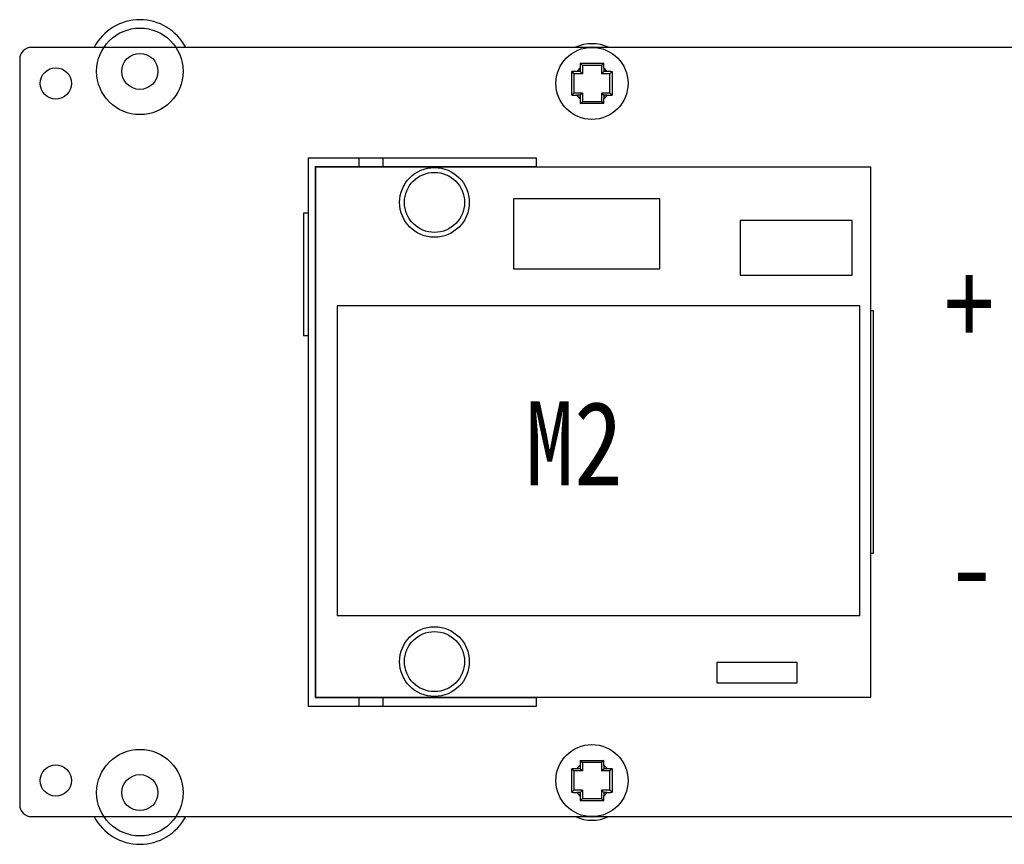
# Model space of a CAD drawing. Extents: x 0 to 297, y 0 to 210.
# Tile 15 of 23: x 62 to 102, y 54 to 89. Entities that reach past the tile are written whole.
import ezdxf

# ---------------------------------------------------------------- set-up
doc = ezdxf.new("R2010")
doc.units = 0
doc.header["$LTSCALE"] = 16.335
doc.layers.get('0').update_dxf_attribs({"linetype": 'CONTINUOUS'})
doc.layers.add('06___PRT_ALL_SURFS', color=7, linetype='CONTINUOUS')
doc.styles.get("Standard").update_dxf_attribs({"font": 'txt', "width": 0.85})

msp = doc.modelspace()

# ---------------------------------------------------------------- linework, layer by layer
at = {"color": 7, "linetype": 'CONTINUOUS'}
for p, q in [((157.029, 87.503), (62.029, 87.503)), ((61.529, 87.003), (61.529, 56.003)), ((84.841, 86.841), (84.929, 86.753)), ((85.817, 86.841), (85.729, 86.753)), ((84.491, 86.491), (84.579, 86.403)), ((84.579, 86.403), (84.579, 85.603)), ((84.929, 86.403), (84.579, 86.403)), ((84.838, 86.494), (84.697, 86.494)), ((84.838, 86.635), (84.838, 86.494)), ((84.929, 86.403), (84.838, 86.494)), ((84.929, 86.753), (84.929, 86.403)), ((85.729, 86.753), (84.929, 86.753)), ((85.729, 86.753), (85.729, 86.403)), ((85.729, 86.403), (85.82, 86.494)), ((86.079, 86.403), (85.729, 86.403)), ((85.82, 86.635), (85.82, 86.494)), ((85.961, 86.494), (85.82, 86.494)), ((86.167, 86.491), (86.079, 86.403)), ((86.079, 85.603), (86.079, 86.403)), ((84.491, 85.515), (84.579, 85.603)), ((84.929, 85.603), (84.579, 85.603)), ((84.929, 85.603), (84.838, 85.512)), ((84.929, 85.603), (84.929, 85.253)), ((85.729, 85.603), (85.729, 85.253)), ((85.729, 85.603), (85.82, 85.512)), ((86.079, 85.603), (85.729, 85.603)), ((86.167, 85.515), (86.079, 85.603)), ((84.838, 85.512), (84.697, 85.512)), ((84.838, 85.512), (84.838, 85.371)), ((84.841, 85.165), (84.929, 85.253)), ((84.929, 85.253), (85.729, 85.253)), ((85.817, 85.165), (85.729, 85.253)), ((85.82, 85.512), (85.82, 85.371)), ((85.961, 85.512), (85.82, 85.512)), ((73.529, 82.903), (83.029, 82.903)), ((75.629, 82.903), (75.629, 82.553)), ((76.629, 82.903), (76.629, 82.553)), ((83.029, 82.533), (83.029, 82.903)), ((73.829, 60.453), (73.829, 82.553)), ((73.829, 82.553), (83.029, 82.553)), ((73.849, 60.473), (73.849, 82.533)), ((73.849, 82.533), (96.929, 82.533)), ((96.929, 60.473), (96.929, 82.533)), ((73.529, 80.603), (73.329, 80.603)), ((96.929, 76.553), (97.029, 76.553)), ((73.529, 75.503), (73.329, 75.503)), ((97.029, 66.453), (96.929, 66.453)), ((73.829, 60.453), (83.029, 60.453)), ((73.849, 60.473), (96.929, 60.473)), ((75.629, 60.453), (75.629, 60.103)), ((76.629, 60.453), (76.629, 60.103)), ((83.029, 60.103), (83.029, 60.473)), ((73.529, 60.103), (83.029, 60.103)), ((84.841, 57.841), (84.929, 57.753)), ((84.929, 57.753), (84.929, 57.403)), ((85.729, 57.753), (84.929, 57.753)), ((85.817, 57.841), (85.729, 57.753)), ((85.729, 57.753), (85.729, 57.403)), ((84.491, 57.491), (84.579, 57.403)), ((84.579, 57.403), (84.579, 56.603)), ((84.929, 57.403), (84.579, 57.403)), ((84.838, 57.494), (84.697, 57.494)), ((84.838, 57.635), (84.838, 57.494)), ((84.929, 57.403), (84.838, 57.494)), ((85.729, 57.403), (85.82, 57.494)), ((86.079, 57.403), (85.729, 57.403)), ((85.82, 57.635), (85.82, 57.494)), ((85.961, 57.494), (85.82, 57.494)), ((86.167, 57.491), (86.079, 57.403)), ((86.079, 56.603), (86.079, 57.403)), ((84.491, 56.515), (84.579, 56.603)), ((84.929, 56.603), (84.579, 56.603)), ((84.838, 56.512), (84.697, 56.512)), ((84.929, 56.603), (84.838, 56.512)), ((84.838, 56.512), (84.838, 56.371)), ((84.929, 56.603), (84.929, 56.253)), ((85.729, 56.603), (85.82, 56.512)), ((85.729, 56.603), (85.729, 56.253)), ((86.079, 56.603), (85.729, 56.603)), ((85.82, 56.512), (85.82, 56.371)), ((85.961, 56.512), (85.82, 56.512)), ((86.167, 56.515), (86.079, 56.603)), ((84.841, 56.165), (84.929, 56.253)), ((84.929, 56.253), (85.729, 56.253)), ((85.817, 56.165), (85.729, 56.253)), ((62.029, 55.503), (157.029, 55.503))]:
    msp.add_line(p, q, dxfattribs=at)
at = {"color": 5, "linetype": 'CONTINUOUS'}
for centre in [(66.529, 86.503), (66.529, 56.503)]:
    msp.add_circle(centre, 1.8, dxfattribs=at)
at = {"color": 7, "linetype": 'CONTINUOUS'}
for centre, radius in [((66.529, 86.503), 0.75), ((85.329, 86.003), 1.5), ((63.029, 86.003), 0.65), ((78.779, 81.053), 1.45), ((78.779, 81.053), 1.25), ((78.779, 61.953), 1.45), ((78.779, 61.953), 1.25), ((85.329, 57.003), 1.5), ((63.029, 57.003), 0.65), ((66.529, 56.503), 0.75)]:
    msp.add_circle(centre, radius, dxfattribs=at)
at = {"color": 5, "linetype": 'CONTINUOUS'}
for centre, radius, start, end in [((66.529, 86.503), 2.15, 27.719, 152.281), ((85.329, 86.003), 1.65, 65.4005, 114.5995), ((66.529, 56.503), 2.15, 207.719, 332.281), ((85.329, 57.003), 1.65, 245.4005, 294.5995)]:
    msp.add_arc(centre, radius, start, end, dxfattribs=at)
at = {"color": 7, "linetype": 'CONTINUOUS'}
for centre, radius, start, end in [((62.029, 87.003), 0.5, 90, 180), ((91.927, 86.637), 7.088, 178.3516, 180.0188), ((79.046, 86.641), 6.774, 359.9424, 1.6871), ((84.69, 79.72), 6.774, 89.9424, 91.6871), ((85.329, 86.003), 0.8, 127.8497, 142.1503), ((85.329, 86.003), 0.8, 37.8497, 52.1503), ((85.963, 79.405), 7.088, 88.3516, 90.0188), ((84.695, 92.601), 7.088, 268.3516, 270.0188), ((85.329, 86.003), 0.8, 217.8497, 232.1503), ((91.612, 85.364), 6.774, 179.9424, 181.6871), ((78.731, 85.369), 7.088, 358.3516, 0.0188), ((85.329, 86.003), 0.8, 307.8497, 322.1503), ((85.968, 92.286), 6.774, 269.9424, 271.6871), ((91.927, 57.637), 7.088, 178.3516, 180.0188), ((79.046, 57.641), 6.774, 359.9424, 1.6871), ((84.69, 50.72), 6.774, 89.9424, 91.6871), ((85.329, 57.003), 0.8, 127.8497, 142.1503), ((85.329, 57.003), 0.8, 37.8497, 52.1503), ((85.963, 50.405), 7.088, 88.3516, 90.0188), ((84.695, 63.601), 7.088, 268.3516, 270.0188), ((85.329, 57.003), 0.8, 217.8497, 232.1503), ((85.329, 57.003), 0.8, 307.8497, 322.1503), ((85.968, 63.286), 6.774, 269.9424, 271.6871), ((91.612, 56.364), 6.774, 179.9424, 181.6871), ((78.731, 56.369), 7.088, 358.3516, 0.0188), ((62.029, 56.003), 0.5, 180, 270)]:
    msp.add_arc(centre, radius, start, end, dxfattribs=at)
for points, knots in [([(84.841, 86.841), (84.922, 86.842), (85.085, 86.844), (85.248, 86.844), (85.329, 86.844)], [0, 0, 0, 0, 0.499346, 1, 1, 1, 1]), ([(85.329, 86.844), (85.41, 86.844), (85.573, 86.844), (85.736, 86.842), (85.817, 86.841)], [0, 0, 0, 0, 0.500654, 1, 1, 1, 1]), ([(84.491, 85.515), (84.49, 85.596), (84.488, 85.759), (84.488, 86.003), (84.488, 86.247), (84.49, 86.41), (84.491, 86.491)], [0, 0, 0, 0, 0.249673, 0.5, 0.750327, 1, 1, 1, 1]), ([(86.167, 86.491), (86.168, 86.41), (86.17, 86.247), (86.17, 86.003), (86.17, 85.759), (86.168, 85.596), (86.167, 85.515)], [0, 0, 0, 0, 0.249673, 0.5, 0.750327, 1, 1, 1, 1]), ([(85.329, 85.162), (85.248, 85.162), (85.085, 85.162), (84.922, 85.164), (84.841, 85.165)], [0, 0, 0, 0, 0.500654, 1, 1, 1, 1]), ([(85.817, 85.165), (85.736, 85.164), (85.573, 85.162), (85.41, 85.162), (85.329, 85.162)], [0, 0, 0, 0, 0.499346, 1, 1, 1, 1]), ([(84.841, 57.841), (84.922, 57.842), (85.085, 57.844), (85.248, 57.844), (85.329, 57.844)], [0, 0, 0, 0, 0.499346, 1, 1, 1, 1]), ([(85.329, 57.844), (85.41, 57.844), (85.573, 57.844), (85.736, 57.842), (85.817, 57.841)], [0, 0, 0, 0, 0.500654, 1, 1, 1, 1]), ([(84.491, 56.515), (84.49, 56.596), (84.488, 56.759), (84.488, 57.003), (84.488, 57.247), (84.49, 57.41), (84.491, 57.491)], [0, 0, 0, 0, 0.249673, 0.5, 0.750327, 1, 1, 1, 1]), ([(86.167, 57.491), (86.168, 57.41), (86.17, 57.247), (86.17, 57.003), (86.17, 56.759), (86.168, 56.596), (86.167, 56.515)], [0, 0, 0, 0, 0.249673, 0.5, 0.750327, 1, 1, 1, 1]), ([(85.329, 56.162), (85.248, 56.162), (85.085, 56.162), (84.922, 56.164), (84.841, 56.165)], [0, 0, 0, 0, 0.500654, 1, 1, 1, 1]), ([(85.817, 56.165), (85.736, 56.164), (85.573, 56.162), (85.41, 56.162), (85.329, 56.162)], [0, 0, 0, 0, 0.499346, 1, 1, 1, 1])]:
    msp.add_open_spline(points, degree=3, knots=knots, dxfattribs=at)
at = {"layer": '06___PRT_ALL_SURFS', "color": 7, "linetype": 'CONTINUOUS'}
for p, q in [((73.529, 82.903), (73.529, 60.103)), ((82.059, 81.203), (82.059, 78.293)), ((88.149, 81.203), (82.059, 81.203)), ((88.149, 78.293), (88.149, 81.203)), ((73.329, 80.603), (73.329, 75.503)), ((91.489, 80.303), (91.489, 78.023)), ((96.149, 80.303), (91.489, 80.303)), ((96.149, 78.023), (96.149, 80.303)), ((82.059, 78.293), (88.149, 78.293)), ((91.489, 78.023), (96.149, 78.023)), ((74.739, 76.753), (74.739, 63.873)), ((96.469, 76.753), (74.739, 76.753)), ((96.469, 63.873), (96.469, 76.753)), ((97.029, 76.553), (97.029, 66.453)), ((74.739, 63.873), (96.469, 63.873)), ((90.529, 61.913), (90.529, 61.063)), ((93.869, 61.913), (90.529, 61.913)), ((93.869, 61.063), (93.869, 61.913)), ((90.529, 61.063), (93.869, 61.063))]:
    msp.add_line(p, q, dxfattribs=at)

# ---------------------------------------------------------------- texts
at = {"color": 2, "linetype": 'CONTINUOUS', "char_height": 3.5, "width": 23.8, "attachment_point": 1}
for s, insert in [('{\\fSimSun|b0|i0|c0|p2;\\C5;+}', (100.004, 78.577)), ('{\\fSimSun|b0|i0|c0|p2;\\C5; M2}', (80.537, 72.781)), ('{\\fSimSun|b0|i0|c0|p2;\\C5;-}', (100.118, 67.639))]:
    msp.add_mtext(s, dxfattribs=dict(at, insert=insert))

doc.saveas('drawing.dxf')
